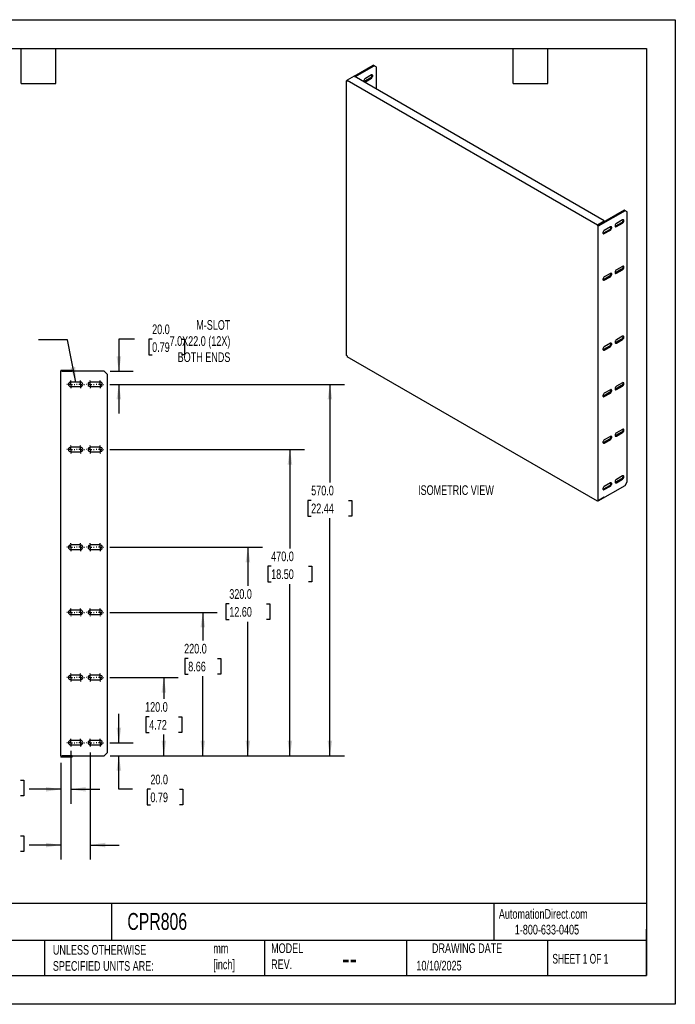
# Model space of a CAD drawing. Header units: millimetres. Extents: x 0 to 1956, y 0 to 1511.
# Tile 2 of 2: x 949 to 1956, y 0 to 1511. Entities that reach past the tile are written whole.
import ezdxf

# ---------------------------------------------------------------- set-up
doc = ezdxf.new("R2010")
doc.units = ezdxf.units.MM
doc.header["$LTSCALE"] = 7
doc.linetypes.add('CENTERX2', pattern=[20.32, 12.7, -2.54, 2.54, -2.54])
doc.layers.add('CENTER', color=40, linetype='CENTERX2')
doc.layers.add('DIMENSIONS', color=140, linetype='Continuous', lineweight=25)
doc.layers.add('TEXT', color=140, linetype='Continuous', lineweight=25)
doc.styles.add('SLDTEXTSTYLE0', font='TXT', dxfattribs={"width": 0.7})
doc.styles.add('SLDTEXTSTYLE1', font='TXT', dxfattribs={"width": 0.65})
doc.dimstyles.new('SLDDIMSTYLE1', dxfattribs={"dimtxt": 15.106055, "dimasz": 23.114, "dimexe": 0, "dimexo": 0.0625, "dimgap": 3.776514, "dimtad": 0, "dimtih": 1, "dimtoh": 1, "dimdec": 1, "dimrnd": 1e-09, "dimzin": 4, "dimdsep": 46, "dimtxsty": 'SLDTEXTSTYLE0', "dimsah": 1, "dimcen": 0.09, "dimadec": 0, "dimazin": 1, "dimtfac": 1, "dimtdec": 1, "dimtmove": 0, "dimatfit": 0, "dimfxl": 0, "dimfrac": 2, "dimtolj": 1, "dimtzin": 12, "dimarcsym": 0})
doc.dimstyles.new('SLDDIMSTYLE2', dxfattribs={"dimtxt": 15.106055, "dimasz": 23.114, "dimexe": 0, "dimexo": 0.0625, "dimgap": 3.776514, "dimtad": 0, "dimtih": 1, "dimtoh": 1, "dimdec": 1, "dimrnd": 1e-09, "dimzin": 4, "dimdsep": 46, "dimtxsty": 'SLDTEXTSTYLE0', "dimsah": 1, "dimcen": 0.09, "dimadec": 0, "dimazin": 1, "dimtfac": 1, "dimtdec": 1, "dimtofl": 0, "dimtmove": 0, "dimatfit": 3, "dimfxl": 0, "dimfrac": 2, "dimtolj": 1, "dimtzin": 12, "dimarcsym": 0})
doc.dimstyles.new('SLDDIMSTYLE3', dxfattribs={"dimtxt": 0.18, "dimasz": 23.114, "dimexe": 0, "dimexo": 0.0625, "dimgap": 0, "dimtad": 0, "dimtih": 1, "dimtoh": 1, "dimdec": 0, "dimrnd": 1e-09, "dimzin": 0, "dimdsep": 46, "dimtxsty": 'Standard', "dimsah": 1, "dimcen": 0.09, "dimadec": 0, "dimazin": 0, "dimtfac": 23.114, "dimtdec": 0, "dimtofl": 0, "dimtmove": 0, "dimatfit": 3, "dimfxl": 0, "dimfrac": 2, "dimtolj": 1, "dimtzin": 0, "dimarcsym": 0})

# ---------------------------------------------------------------- blocks, each defined once
blk = doc.blocks.new('_D_5')
at = {"layer": 'DIMENSIONS'}
for p, q in [((1027.5, 389.2), (1027.5, 307.8)), ((1012.5, 370.7), (1012.5, 307.8)), ((905.4, 344.2), (900.3, 344.2)), ((900.3, 344.2), (900.3, 320.2)), ((950.3, 344.2), (955.3, 344.2)), ((955.3, 344.2), (955.3, 320.2)), ((900.3, 320.2), (905.4, 320.2)), ((955.3, 320.2), (950.3, 320.2)), ((1012.5, 330), (963.8, 330)), ((1027.5, 330), (1072, 330))]:
    blk.add_line(p, q, dxfattribs=at)
for points in [[(1012.5, 330), (989.4, 333.6), (989.4, 326.5)], [(1027.5, 330), (1050.6, 326.5), (1050.6, 333.6)]]:
    blk.add_solid(points, dxfattribs=at)
at = {"layer": 'DIMENSIONS', "char_height": 14.82, "attachment_point": 1, "style": 'SLDTEXTSTYLE0'}
for s, insert in [('15.0', (905.4, 366.6)), ('0.59', (905.4, 339.3)), ('SYM.', (903.1, 311.9))]:
    blk.add_mtext(s, dxfattribs=dict(at, insert=insert))
blk = doc.blocks.new('_D_6')
at = {"layer": 'DIMENSIONS'}
for p, q in [((1057.5, 386.7), (1057.5, 222.2)), ((1012.5, 370.7), (1012.5, 222.2)), ((905.4, 258.6), (900.3, 258.6)), ((900.3, 258.6), (900.3, 234.6)), ((950.3, 258.6), (955.3, 258.6)), ((955.3, 258.6), (955.3, 234.6)), ((1012.5, 244.5), (963.8, 244.5)), ((1057.5, 244.5), (1102, 244.5)), ((900.3, 234.6), (905.4, 234.6)), ((955.3, 234.6), (950.3, 234.6))]:
    blk.add_line(p, q, dxfattribs=at)
for points in [[(1012.5, 244.5), (989.4, 248), (989.4, 240.9)], [(1057.5, 244.5), (1080.6, 240.9), (1080.6, 248)]]:
    blk.add_solid(points, dxfattribs=at)
at = {"layer": 'DIMENSIONS', "char_height": 14.82, "attachment_point": 1, "style": 'SLDTEXTSTYLE0'}
for s, insert in [('45.0', (905.4, 281.1)), ('1.77', (905.4, 253.7)), ('SYM.', (903.1, 226.3))]:
    blk.add_mtext(s, dxfattribs=dict(at, insert=insert))
blk = doc.blocks.new('_D_7')
at = {"layer": 'DIMENSIONS'}
for p, q in [((1101.4, 401.6), (1101.4, 446)), ((1087.5, 401.6), (1123.6, 401.6)), ((1087.9, 381.6), (1123.6, 381.6)), ((1101.4, 330), (1101.4, 381.6)), ((1122.5, 330), (1101.4, 330)), ((1149.8, 330), (1144.7, 330)), ((1144.7, 330), (1144.7, 306)), ((1194.6, 330), (1199.7, 330)), ((1199.7, 330), (1199.7, 306)), ((1144.7, 306), (1149.8, 306)), ((1199.7, 306), (1194.6, 306))]:
    blk.add_line(p, q, dxfattribs=at)
for points in [[(1101.4, 401.6), (1105, 424.7), (1097.8, 424.7)], [(1101.4, 381.6), (1097.8, 358.5), (1105, 358.5)]]:
    blk.add_solid(points, dxfattribs=at)
at = {"layer": 'DIMENSIONS', "char_height": 14.82, "attachment_point": 1, "style": 'SLDTEXTSTYLE0'}
for s, insert in [('20.0', (1149.8, 352.5)), ('0.79', (1149.8, 325.1))]:
    blk.add_mtext(s, dxfattribs=dict(at, insert=insert))
blk = doc.blocks.new('_D_8')
at = {"layer": 'DIMENSIONS'}
for p, q in [((1087.5, 501.6), (1192.7, 501.6)), ((1170.4, 501.6), (1170.4, 468.7)), ((1148, 441.3), (1142.9, 441.3)), ((1142.9, 441.3), (1142.9, 417.3)), ((1192.9, 441.3), (1198, 441.3)), ((1198, 441.3), (1198, 417.3)), ((1142.9, 417.3), (1148, 417.3)), ((1170.4, 381.6), (1170.4, 413.9)), ((1198, 417.3), (1192.9, 417.3)), ((1087.9, 381.6), (1192.7, 381.6))]:
    blk.add_line(p, q, dxfattribs=at)
for points in [[(1170.4, 501.6), (1166.9, 478.5), (1174, 478.5)], [(1170.4, 381.6), (1174, 404.7), (1166.9, 404.7)]]:
    blk.add_solid(points, dxfattribs=at)
at = {"layer": 'DIMENSIONS', "char_height": 14.82, "attachment_point": 1, "style": 'SLDTEXTSTYLE0'}
for s, insert in [('120.0', (1141.7, 463.8)), ('4.72', (1148, 436.4))]:
    blk.add_mtext(s, dxfattribs=dict(at, insert=insert))
blk = doc.blocks.new('_D_9')
at = {"layer": 'DIMENSIONS'}
for p, q in [((1087.5, 601.6), (1252.5, 601.6)), ((1230.3, 601.6), (1230.3, 558.2)), ((1207.9, 530.9), (1202.8, 530.9)), ((1202.8, 530.9), (1202.8, 506.8)), ((1252.8, 530.9), (1257.8, 530.9)), ((1257.8, 530.9), (1257.8, 506.8)), ((1202.8, 506.8), (1207.9, 506.8)), ((1230.3, 381.6), (1230.3, 503.5)), ((1257.8, 506.8), (1252.8, 506.8)), ((1087.9, 381.6), (1252.5, 381.6))]:
    blk.add_line(p, q, dxfattribs=at)
for points in [[(1230.3, 601.6), (1226.8, 578.5), (1233.9, 578.5)], [(1230.3, 381.6), (1233.9, 404.7), (1226.8, 404.7)]]:
    blk.add_solid(points, dxfattribs=at)
at = {"layer": 'DIMENSIONS', "char_height": 14.82, "attachment_point": 1, "style": 'SLDTEXTSTYLE0'}
for s, insert in [('220.0', (1201.6, 553.3)), ('8.66', (1207.9, 525.9))]:
    blk.add_mtext(s, dxfattribs=dict(at, insert=insert))
blk = doc.blocks.new('_D_10')
at = {"layer": 'DIMENSIONS'}
for p, q in [((1087.5, 701.6), (1321.8, 701.6)), ((1299.6, 701.6), (1299.6, 642.1)), ((1270.9, 614.7), (1265.8, 614.7)), ((1265.8, 614.7), (1265.8, 590.7)), ((1328.3, 614.7), (1333.4, 614.7)), ((1333.4, 614.7), (1333.4, 590.7)), ((1265.8, 590.7), (1270.9, 590.7)), ((1333.4, 590.7), (1328.3, 590.7)), ((1299.6, 381.6), (1299.6, 587.3)), ((1087.9, 381.6), (1321.8, 381.6))]:
    blk.add_line(p, q, dxfattribs=at)
for points in [[(1299.6, 701.6), (1296, 678.5), (1303.1, 678.5)], [(1299.6, 381.6), (1303.1, 404.7), (1296, 404.7)]]:
    blk.add_solid(points, dxfattribs=at)
at = {"layer": 'DIMENSIONS', "char_height": 14.82, "attachment_point": 1, "style": 'SLDTEXTSTYLE0'}
for s, insert in [('320.0', (1270.9, 637.2)), ('12.60', (1270.9, 609.8))]:
    blk.add_mtext(s, dxfattribs=dict(at, insert=insert))
blk = doc.blocks.new('_D_11')
at = {"layer": 'DIMENSIONS'}
for p, q in [((1087.5, 851.6), (1386.3, 851.6)), ((1364, 851.6), (1364, 699.9)), ((1335.3, 672.5), (1330.2, 672.5)), ((1330.2, 672.5), (1330.2, 648.5)), ((1392.8, 672.5), (1397.8, 672.5)), ((1397.8, 672.5), (1397.8, 648.5)), ((1330.2, 648.5), (1335.3, 648.5)), ((1364, 381.6), (1364, 645.1)), ((1397.8, 648.5), (1392.8, 648.5)), ((1087.9, 381.6), (1386.3, 381.6))]:
    blk.add_line(p, q, dxfattribs=at)
for points in [[(1364, 851.6), (1360.5, 828.5), (1367.6, 828.5)], [(1364, 381.6), (1367.6, 404.7), (1360.5, 404.7)]]:
    blk.add_solid(points, dxfattribs=at)
at = {"layer": 'DIMENSIONS', "char_height": 14.82, "attachment_point": 1, "style": 'SLDTEXTSTYLE0'}
for s, insert in [('470.0', (1335.3, 695)), ('18.50', (1335.3, 667.6))]:
    blk.add_mtext(s, dxfattribs=dict(at, insert=insert))
blk = doc.blocks.new('_D_12')
at = {"layer": 'DIMENSIONS'}
for p, q in [((1087.5, 951.6), (1447.6, 951.6)), ((1425.4, 951.6), (1425.4, 800.9)), ((1396.7, 773.5), (1391.6, 773.5)), ((1391.6, 773.5), (1391.6, 749.5)), ((1454.1, 773.5), (1459.2, 773.5)), ((1459.2, 773.5), (1459.2, 749.5)), ((1391.6, 749.5), (1396.7, 749.5)), ((1425.4, 381.6), (1425.4, 746.2)), ((1459.2, 749.5), (1454.1, 749.5)), ((1087.9, 381.6), (1447.6, 381.6))]:
    blk.add_line(p, q, dxfattribs=at)
for points in [[(1425.4, 951.6), (1421.9, 928.5), (1429, 928.5)], [(1425.4, 381.6), (1429, 404.7), (1421.9, 404.7)]]:
    blk.add_solid(points, dxfattribs=at)
at = {"layer": 'DIMENSIONS', "char_height": 14.82, "attachment_point": 1, "style": 'SLDTEXTSTYLE0'}
for s, insert in [('570.0', (1396.7, 796)), ('22.44', (1396.7, 768.6))]:
    blk.add_mtext(s, dxfattribs=dict(at, insert=insert))
blk = doc.blocks.new('_D_13')
at = {"layer": 'DIMENSIONS'}
for p, q in [((1125.3, 1021), (1101.4, 1021)), ((1101.4, 1021), (1101.4, 971.6)), ((1152.5, 1021), (1147.4, 1021)), ((1147.4, 1021), (1147.4, 997)), ((1197.4, 1021), (1202.4, 1021)), ((1202.4, 1021), (1202.4, 997)), ((1147.4, 997), (1152.5, 997)), ((1202.4, 997), (1197.4, 997)), ((1087.9, 971.6), (1123.6, 971.6)), ((1087.5, 951.6), (1123.6, 951.6)), ((1101.4, 951.6), (1101.4, 907.1))]:
    blk.add_line(p, q, dxfattribs=at)
for points in [[(1101.4, 971.6), (1105, 994.7), (1097.8, 994.7)], [(1101.4, 951.6), (1097.8, 928.5), (1105, 928.5)]]:
    blk.add_solid(points, dxfattribs=at)
at = {"layer": 'DIMENSIONS', "char_height": 14.82, "attachment_point": 1, "style": 'SLDTEXTSTYLE0'}
for s, insert in [('20.0', (1152.5, 1043.5)), ('0.79', (1152.5, 1016.1))]:
    blk.add_mtext(s, dxfattribs=dict(at, insert=insert))
blk = doc.blocks.new('SW_CENTERMARKSYMBOL_0')
at = {"layer": 'CENTER', "color": 0}
for p, q in [((-5.08, 0), (-6.04, 0)), ((0, 0), (-2.54, 0)), ((0, 5.08), (0, 6.04)), ((0, 0), (0, 2.54)), ((0, 0), (0, -2.54)), ((0, 0), (2.54, 0)), ((5.08, 0), (6.04, 0)), ((0, -5.08), (0, -6.04))]:
    blk.add_line(p, q, dxfattribs=at)
blk = doc.blocks.new('SW_CENTERMARKSYMBOL_1')
at = {"layer": 'CENTER', "color": 0}
for p, q in [((-5.08, 0), (-6.04, 0)), ((0, 0), (-2.54, 0)), ((0, 5.08), (0, 6.04)), ((0, 0), (0, 2.54)), ((0, 0), (0, -2.54)), ((0, 0), (2.54, 0)), ((5.08, 0), (6.04, 0)), ((0, -5.08), (0, -6.04))]:
    blk.add_line(p, q, dxfattribs=at)
blk = doc.blocks.new('SW_CENTERMARKSYMBOL_2')
at = {"layer": 'CENTER', "color": 0}
for p, q in [((-5.08, 0), (-6.04, 0)), ((0, 0), (-2.54, 0)), ((0, 5.08), (0, 6.04)), ((0, 0), (0, 2.54)), ((0, 0), (0, -2.54)), ((0, 0), (2.54, 0)), ((5.08, 0), (6.04, 0)), ((0, -5.08), (0, -6.04))]:
    blk.add_line(p, q, dxfattribs=at)
blk = doc.blocks.new('SW_CENTERMARKSYMBOL_3')
at = {"layer": 'CENTER', "color": 0}
for p, q in [((-5.08, 0), (-6.04, 0)), ((0, 0), (-2.54, 0)), ((0, 5.08), (0, 6.04)), ((0, 0), (0, 2.54)), ((0, 0), (0, -2.54)), ((0, 0), (2.54, 0)), ((5.08, 0), (6.04, 0)), ((0, -5.08), (0, -6.04))]:
    blk.add_line(p, q, dxfattribs=at)
blk = doc.blocks.new('SW_CENTERMARKSYMBOL_4')
at = {"layer": 'CENTER', "color": 0}
for p, q in [((-5.08, 0), (-6.04, 0)), ((0, 0), (-2.54, 0)), ((0, 5.08), (0, 6.04)), ((0, 0), (0, 2.54)), ((0, 0), (0, -2.54)), ((0, 0), (2.54, 0)), ((5.08, 0), (6.04, 0)), ((0, -5.08), (0, -6.04))]:
    blk.add_line(p, q, dxfattribs=at)
blk = doc.blocks.new('SW_CENTERMARKSYMBOL_5')
at = {"layer": 'CENTER', "color": 0}
for p, q in [((-5.08, 0), (-6.04, 0)), ((0, 0), (-2.54, 0)), ((0, 5.08), (0, 6.04)), ((0, 0), (0, 2.54)), ((0, 0), (0, -2.54)), ((0, 0), (2.54, 0)), ((5.08, 0), (6.04, 0)), ((0, -5.08), (0, -6.04))]:
    blk.add_line(p, q, dxfattribs=at)
blk = doc.blocks.new('SW_CENTERMARKSYMBOL_6')
at = {"layer": 'CENTER', "color": 0}
for p, q in [((-5.08, 0), (-6.04, 0)), ((0, 0), (-2.54, 0)), ((0, 5.08), (0, 6.04)), ((0, 0), (0, 2.54)), ((0, 0), (0, -2.54)), ((0, 0), (2.54, 0)), ((5.08, 0), (6.04, 0)), ((0, -5.08), (0, -6.04))]:
    blk.add_line(p, q, dxfattribs=at)
blk = doc.blocks.new('SW_CENTERMARKSYMBOL_7')
at = {"layer": 'CENTER', "color": 0}
for p, q in [((-5.08, 0), (-6.04, 0)), ((0, 0), (-2.54, 0)), ((0, 5.08), (0, 6.04)), ((0, 0), (0, 2.54)), ((0, 0), (0, -2.54)), ((0, 0), (2.54, 0)), ((5.08, 0), (6.04, 0)), ((0, -5.08), (0, -6.04))]:
    blk.add_line(p, q, dxfattribs=at)
blk = doc.blocks.new('SW_CENTERMARKSYMBOL_8')
at = {"layer": 'CENTER', "color": 0}
for p, q in [((-5.08, 0), (-6.04, 0)), ((0, 0), (-2.54, 0)), ((0, 5.08), (0, 6.04)), ((0, 0), (0, 2.54)), ((0, 0), (0, -2.54)), ((0, 0), (2.54, 0)), ((5.08, 0), (6.04, 0)), ((0, -5.08), (0, -6.04))]:
    blk.add_line(p, q, dxfattribs=at)
blk = doc.blocks.new('SW_CENTERMARKSYMBOL_9')
at = {"layer": 'CENTER', "color": 0}
for p, q in [((-5.08, 0), (-6.04, 0)), ((0, 0), (-2.54, 0)), ((0, 5.08), (0, 6.04)), ((0, 0), (0, 2.54)), ((0, 0), (0, -2.54)), ((0, 0), (2.54, 0)), ((5.08, 0), (6.04, 0)), ((0, -5.08), (0, -6.04))]:
    blk.add_line(p, q, dxfattribs=at)
blk = doc.blocks.new('SW_CENTERMARKSYMBOL_10')
at = {"layer": 'CENTER', "color": 0}
for p, q in [((-5.08, 0), (-6.04, 0)), ((0, 0), (-2.54, 0)), ((0, 5.08), (0, 6.04)), ((0, 0), (0, 2.54)), ((0, 0), (0, -2.54)), ((0, 0), (2.54, 0)), ((5.08, 0), (6.04, 0)), ((0, -5.08), (0, -6.04))]:
    blk.add_line(p, q, dxfattribs=at)
blk = doc.blocks.new('SW_CENTERMARKSYMBOL_11')
at = {"layer": 'CENTER', "color": 0}
for p, q in [((-5.08, 0), (-6.04, 0)), ((0, 0), (-2.54, 0)), ((0, 5.08), (0, 6.04)), ((0, 0), (0, 2.54)), ((0, 0), (0, -2.54)), ((0, 0), (2.54, 0)), ((5.08, 0), (6.04, 0)), ((0, -5.08), (0, -6.04))]:
    blk.add_line(p, q, dxfattribs=at)
blk = doc.blocks.new('SW_CENTERMARKSYMBOL_12')
at = {"layer": 'CENTER', "color": 0}
for p, q in [((-5.08, 0), (-6.04, 0)), ((0, 0), (-2.54, 0)), ((0, 5.08), (0, 6.04)), ((0, 0), (0, 2.54)), ((0, 0), (0, -2.54)), ((0, 0), (2.54, 0)), ((5.08, 0), (6.04, 0)), ((0, -5.08), (0, -6.04))]:
    blk.add_line(p, q, dxfattribs=at)
blk = doc.blocks.new('SW_CENTERMARKSYMBOL_13')
at = {"layer": 'CENTER', "color": 0}
for p, q in [((-5.08, 0), (-6.04, 0)), ((0, 0), (-2.54, 0)), ((0, 5.08), (0, 6.04)), ((0, 0), (0, 2.54)), ((0, 0), (0, -2.54)), ((0, 0), (2.54, 0)), ((5.08, 0), (6.04, 0)), ((0, -5.08), (0, -6.04))]:
    blk.add_line(p, q, dxfattribs=at)
blk = doc.blocks.new('SW_CENTERMARKSYMBOL_14')
at = {"layer": 'CENTER', "color": 0}
for p, q in [((-5.08, 0), (-6.04, 0)), ((0, 0), (-2.54, 0)), ((0, 5.08), (0, 6.04)), ((0, 0), (0, 2.54)), ((0, 0), (0, -2.54)), ((0, 0), (2.54, 0)), ((5.08, 0), (6.04, 0)), ((0, -5.08), (0, -6.04))]:
    blk.add_line(p, q, dxfattribs=at)
blk = doc.blocks.new('SW_CENTERMARKSYMBOL_15')
at = {"layer": 'CENTER', "color": 0}
for p, q in [((-5.08, 0), (-6.04, 0)), ((0, 0), (-2.54, 0)), ((0, 5.08), (0, 6.04)), ((0, 0), (0, 2.54)), ((0, 0), (0, -2.54)), ((0, 0), (2.54, 0)), ((5.08, 0), (6.04, 0)), ((0, -5.08), (0, -6.04))]:
    blk.add_line(p, q, dxfattribs=at)
blk = doc.blocks.new('SW_CENTERMARKSYMBOL_16')
at = {"layer": 'CENTER', "color": 0}
for p, q in [((-5.08, 0), (-6.04, 0)), ((0, 0), (-2.54, 0)), ((0, 5.08), (0, 6.04)), ((0, 0), (0, 2.54)), ((0, 0), (0, -2.54)), ((0, 0), (2.54, 0)), ((5.08, 0), (6.04, 0)), ((0, -5.08), (0, -6.04))]:
    blk.add_line(p, q, dxfattribs=at)
blk = doc.blocks.new('SW_CENTERMARKSYMBOL_17')
at = {"layer": 'CENTER', "color": 0}
for p, q in [((-5.08, 0), (-6.04, 0)), ((0, 0), (-2.54, 0)), ((0, 5.08), (0, 6.04)), ((0, 0), (0, 2.54)), ((0, 0), (0, -2.54)), ((0, 0), (2.54, 0)), ((5.08, 0), (6.04, 0)), ((0, -5.08), (0, -6.04))]:
    blk.add_line(p, q, dxfattribs=at)
blk = doc.blocks.new('SW_CENTERMARKSYMBOL_18')
at = {"layer": 'CENTER', "color": 0}
for p, q in [((-5.08, 0), (-6.04, 0)), ((0, 0), (-2.54, 0)), ((0, 5.08), (0, 6.04)), ((0, 0), (0, 2.54)), ((0, 0), (0, -2.54)), ((0, 0), (2.54, 0)), ((5.08, 0), (6.04, 0)), ((0, -5.08), (0, -6.04))]:
    blk.add_line(p, q, dxfattribs=at)
blk = doc.blocks.new('SW_CENTERMARKSYMBOL_19')
at = {"layer": 'CENTER', "color": 0}
for p, q in [((-5.08, 0), (-6.04, 0)), ((0, 0), (-2.54, 0)), ((0, 5.08), (0, 6.04)), ((0, 0), (0, 2.54)), ((0, 0), (0, -2.54)), ((0, 0), (2.54, 0)), ((5.08, 0), (6.04, 0)), ((0, -5.08), (0, -6.04))]:
    blk.add_line(p, q, dxfattribs=at)
blk = doc.blocks.new('SW_CENTERMARKSYMBOL_20')
at = {"layer": 'CENTER', "color": 0}
for p, q in [((-5.08, 0), (-6.04, 0)), ((0, 0), (-2.54, 0)), ((0, 5.08), (0, 6.04)), ((0, 0), (0, 2.54)), ((0, 0), (0, -2.54)), ((0, 0), (2.54, 0)), ((5.08, 0), (6.04, 0)), ((0, -5.08), (0, -6.04))]:
    blk.add_line(p, q, dxfattribs=at)
blk = doc.blocks.new('SW_CENTERMARKSYMBOL_21')
at = {"layer": 'CENTER', "color": 0}
for p, q in [((-5.08, 0), (-6.04, 0)), ((0, 0), (-2.54, 0)), ((0, 5.08), (0, 6.04)), ((0, 0), (0, 2.54)), ((0, 0), (0, -2.54)), ((0, 0), (2.54, 0)), ((5.08, 0), (6.04, 0)), ((0, -5.08), (0, -6.04))]:
    blk.add_line(p, q, dxfattribs=at)
blk = doc.blocks.new('SW_CENTERMARKSYMBOL_22')
at = {"layer": 'CENTER', "color": 0}
for p, q in [((-5.08, 0), (-6.04, 0)), ((0, 0), (-2.54, 0)), ((0, 5.08), (0, 6.04)), ((0, 0), (0, 2.54)), ((0, 0), (0, -2.54)), ((0, 0), (2.54, 0)), ((5.08, 0), (6.04, 0)), ((0, -5.08), (0, -6.04))]:
    blk.add_line(p, q, dxfattribs=at)
blk = doc.blocks.new('SW_CENTERMARKSYMBOL_23')
at = {"layer": 'CENTER', "color": 0}
for p, q in [((-5.08, 0), (-6.04, 0)), ((0, 0), (-2.54, 0)), ((0, 5.08), (0, 6.04)), ((0, 0), (0, 2.54)), ((0, 0), (0, -2.54)), ((0, 0), (2.54, 0)), ((5.08, 0), (6.04, 0)), ((0, -5.08), (0, -6.04))]:
    blk.add_line(p, q, dxfattribs=at)

msp = doc.modelspace()

# ---------------------------------------------------------------- linework, layer by layer
at = {"color": 7, "linetype": 'Continuous'}
for p, q in [((0.02, 1511.32), (1955.82, 1511.32)), ((1955.82, 1511.32), (1955.82, 0.02)), ((1955.82, 0.02), (0.02, 0.02))]:
    msp.add_line(p, q, dxfattribs=at)
for p, q in [((1462.59, 1424.39), (1491.98, 1441.36)), ((1463.83, 1423.68), (1493.22, 1440.65)), ((1493.22, 1440.65), (1491.98, 1441.36)), ((1496.31, 1438.86), (1493.22, 1440.65)), ((1496.31, 1438.86), (1496.31, 1404.93)), ((1462.59, 1424.39), (1452.08, 1418.32)), ((1846.82, 1202.59), (1462.59, 1424.39)), ((1487.96, 1422.25), (1478.68, 1416.89)), ((1489.2, 1426.54), (1479.92, 1421.18)), ((1479.92, 1416.18), (1489.2, 1421.53)), ((1487.96, 1422.25), (1489.2, 1421.53)), ((1450.84, 1417.61), (1452.08, 1418.32)), ((1450.84, 996.07), (1450.84, 1417.61)), ((1450.84, 1417.61), (1452.08, 1416.89)), ((1452.08, 1416.89), (1452.08, 1418.32)), ((1452.08, 1418.32), (1836.3, 1196.52)), ((1478.68, 1416.89), (1479.92, 1416.18)), ((1877.44, 1218.84), (1837.54, 1195.8)), ((1878.68, 1218.12), (1837.54, 1194.37)), ((1878.68, 1218.12), (1877.44, 1218.84)), ((1881.77, 1216.34), (1878.68, 1218.12)), ((1881.77, 801.94), (1881.77, 1216.34)), ((1836.3, 1196.52), (1846.82, 1202.59)), ((1836.3, 1196.52), (1836.3, 1195.08)), ((1837.53, 1195.8), (1836.3, 1195.08)), ((1836.3, 1195.08), (1837.54, 1194.37)), ((1837.53, 1195.8), (1846.82, 1201.16)), ((1837.54, 1195.8), (1837.53, 1195.8)), ((1837.53, 1195.8), (1837.53, 1195.8)), ((1837.54, 772.83), (1837.54, 1194.37)), ((1846.82, 1202.59), (1846.82, 1201.16)), ((1873.42, 1199.73), (1864.14, 1194.37)), ((1865.38, 1193.65), (1864.14, 1194.37)), ((1874.66, 1204.01), (1865.38, 1198.66)), ((1865.38, 1193.65), (1874.66, 1199.01)), ((1874.66, 1199.01), (1873.42, 1199.73)), ((1854.86, 1189.01), (1845.58, 1183.65)), ((1846.82, 1182.94), (1845.58, 1183.65)), ((1856.1, 1193.3), (1846.82, 1187.94)), ((1846.82, 1182.94), (1856.1, 1188.3)), ((1856.1, 1188.3), (1854.86, 1189.01)), ((1856.1, 1121.85), (1846.82, 1116.49)), ((1873.42, 1128.28), (1864.14, 1122.92)), ((1865.38, 1122.21), (1864.14, 1122.92)), ((1874.66, 1132.57), (1865.38, 1127.21)), ((1865.38, 1122.21), (1874.66, 1127.56)), ((1874.66, 1127.56), (1873.42, 1128.28)), ((1854.86, 1117.56), (1845.58, 1112.21)), ((1846.82, 1111.49), (1845.58, 1112.21)), ((1846.82, 1111.49), (1856.1, 1116.85)), ((1856.1, 1116.85), (1854.86, 1117.56)), ((1856.1, 1014.68), (1846.82, 1009.32)), ((1873.42, 1021.11), (1864.14, 1015.75)), ((1865.38, 1015.04), (1864.14, 1015.75)), ((1874.66, 1025.39), (1865.38, 1020.04)), ((1865.38, 1015.04), (1874.66, 1020.39)), ((1874.66, 1020.39), (1873.42, 1021.11)), ((1854.86, 1010.39), (1845.58, 1005.03)), ((1846.82, 1004.32), (1845.58, 1005.03)), ((1846.82, 1004.32), (1856.1, 1009.68)), ((1856.1, 1009.68), (1854.86, 1010.39)), ((1452.08, 995.36), (1450.84, 996.07)), ((1452.08, 995.36), (1452.08, 993.92)), ((1836.3, 772.12), (1452.08, 993.92)), ((1012.53, 973.59), (1029.53, 973.59)), ((1012.53, 973.59), (1012.53, 971.59)), ((1012.53, 381.6), (1012.53, 971.59)), ((1079.04, 971.59), (1012.53, 971.59)), ((1014.53, 971.59), (1029.53, 971.59)), ((1014.53, 971.59), (1014.53, 971.59)), ((1029.53, 973.59), (1029.53, 971.59)), ((1084.03, 966.59), (1079.04, 971.59)), ((1042.53, 955.09), (1027.53, 955.09)), ((1072.53, 955.09), (1057.53, 955.09)), ((1084.03, 386.59), (1084.03, 966.59)), ((1874.66, 953.95), (1865.38, 948.59)), ((1027.53, 948.09), (1042.53, 948.09)), ((1057.53, 948.09), (1072.53, 948.09)), ((1854.86, 938.95), (1845.58, 933.59)), ((1856.1, 943.23), (1846.82, 937.87)), ((1846.82, 932.87), (1856.1, 938.23)), ((1856.1, 938.23), (1854.86, 938.95)), ((1873.42, 949.66), (1864.14, 944.3)), ((1865.38, 943.59), (1864.14, 944.3)), ((1865.38, 943.59), (1874.66, 948.95)), ((1874.66, 948.95), (1873.42, 949.66)), ((1846.82, 932.87), (1845.58, 933.59)), ((1873.42, 878.21), (1864.14, 872.86)), ((1874.66, 882.5), (1865.38, 877.14)), ((1865.38, 872.14), (1874.66, 877.5)), ((1874.66, 877.5), (1873.42, 878.21)), ((1854.86, 867.5), (1845.58, 862.14)), ((1846.82, 861.43), (1845.58, 862.14)), ((1856.1, 871.78), (1846.82, 866.43)), ((1846.82, 861.43), (1856.1, 866.78)), ((1856.1, 866.78), (1854.86, 867.5)), ((1865.38, 872.14), (1864.14, 872.86)), ((1042.53, 855.09), (1027.53, 855.09)), ((1027.53, 848.09), (1042.53, 848.09)), ((1072.53, 855.09), (1057.53, 855.09)), ((1057.53, 848.09), (1072.53, 848.09)), ((1873.42, 806.77), (1864.14, 801.41)), ((1865.38, 800.69), (1864.14, 801.41)), ((1874.66, 811.05), (1865.38, 805.7)), ((1865.38, 800.69), (1874.66, 806.05)), ((1874.66, 806.05), (1873.42, 806.77)), ((1878.68, 796.59), (1881.77, 801.94)), ((1837.54, 772.83), (1878.68, 796.59)), ((1854.86, 796.05), (1845.58, 790.69)), ((1846.82, 789.98), (1845.58, 790.69)), ((1856.1, 800.34), (1846.82, 794.98)), ((1846.82, 789.98), (1856.1, 795.34)), ((1856.1, 795.34), (1854.86, 796.05)), ((1846.82, 778.19), (1836.3, 772.12)), ((1836.3, 773.55), (1837.54, 772.83)), ((1836.3, 773.55), (1836.3, 772.12)), ((1846.82, 778.19), (1846.82, 778.19)), ((1042.53, 705.09), (1027.53, 705.09)), ((1027.53, 698.09), (1042.53, 698.09)), ((1072.53, 705.09), (1057.53, 705.09)), ((1057.53, 698.09), (1072.53, 698.09)), ((1042.53, 605.09), (1027.53, 605.09)), ((1072.53, 605.09), (1057.53, 605.09)), ((1027.53, 598.09), (1042.53, 598.09)), ((1057.53, 598.09), (1072.53, 598.09)), ((1042.53, 505.09), (1027.53, 505.09)), ((1072.53, 505.09), (1057.53, 505.09)), ((1027.53, 498.09), (1042.53, 498.09)), ((1057.53, 498.09), (1072.53, 498.09)), ((1042.53, 405.09), (1027.53, 405.09)), ((1027.53, 398.09), (1042.53, 398.09)), ((1072.53, 405.09), (1057.53, 405.09)), ((1057.53, 398.09), (1072.53, 398.09)), ((1012.53, 381.6), (1079.04, 381.6)), ((1012.53, 381.6), (1012.53, 379.59)), ((1029.53, 379.59), (1012.53, 379.59)), ((1014.53, 381.59), (1014.53, 381.6)), ((1029.53, 381.59), (1014.53, 381.59)), ((1029.53, 379.59), (1029.53, 381.59)), ((1079.04, 381.6), (1084.03, 386.59))]:
    msp.add_line(p, q)
at = {"flags": 128}
for points in [[(1479.92, 1421.18), (1479.18, 1420.6), (1478.52, 1419.79), (1478.04, 1418.84), (1477.78, 1417.88), (1477.78, 1417.01), (1478.04, 1416.34), (1478.52, 1415.96), (1479.18, 1415.9), (1479.92, 1416.18)], [(1489.2, 1421.53), (1489.94, 1422.11), (1490.59, 1422.92), (1491.07, 1423.87), (1491.33, 1424.83), (1491.33, 1425.7), (1491.07, 1426.37), (1490.59, 1426.75), (1489.94, 1426.81), (1489.2, 1426.54)], [(1478.68, 1416.89), (1477.94, 1416.61), (1477.9, 1416.61)], [(1865.38, 1198.66), (1864.64, 1198.08), (1863.99, 1197.27), (1863.5, 1196.32), (1863.25, 1195.36), (1863.25, 1194.49), (1863.5, 1193.82), (1863.99, 1193.44), (1864.64, 1193.38), (1865.38, 1193.65)], [(1864.14, 1194.37), (1863.4, 1194.09), (1863.36, 1194.09)], [(1874.66, 1199.01), (1875.4, 1199.59), (1876.05, 1200.4), (1876.53, 1201.34), (1876.79, 1202.31), (1876.79, 1203.18), (1876.53, 1203.85), (1876.05, 1204.23), (1875.4, 1204.29), (1874.66, 1204.01)], [(1846.82, 1187.94), (1846.08, 1187.36), (1845.42, 1186.55), (1844.94, 1185.61), (1844.68, 1184.64), (1844.68, 1183.77), (1844.94, 1183.11), (1845.42, 1182.72), (1846.08, 1182.66), (1846.82, 1182.94)], [(1845.58, 1183.65), (1844.84, 1183.38), (1844.8, 1183.37)], [(1856.1, 1188.3), (1856.84, 1188.87), (1857.49, 1189.69), (1857.97, 1190.63), (1858.23, 1191.59), (1858.23, 1192.46), (1857.97, 1193.13), (1857.49, 1193.52), (1856.84, 1193.57), (1856.1, 1193.3)], [(1856.1, 1116.85), (1856.84, 1117.43), (1857.49, 1118.24), (1857.97, 1119.18), (1858.23, 1120.15), (1858.23, 1121.02), (1857.97, 1121.68), (1857.49, 1122.07), (1856.84, 1122.13), (1856.1, 1121.85)], [(1865.38, 1127.21), (1864.64, 1126.63), (1863.99, 1125.82), (1863.5, 1124.88), (1863.25, 1123.91), (1863.25, 1123.04), (1863.5, 1122.37), (1863.99, 1121.99), (1864.64, 1121.93), (1865.38, 1122.21)], [(1864.14, 1122.92), (1863.4, 1122.64), (1863.36, 1122.64)], [(1874.66, 1127.56), (1875.4, 1128.14), (1876.05, 1128.95), (1876.53, 1129.9), (1876.79, 1130.86), (1876.79, 1131.73), (1876.53, 1132.4), (1876.05, 1132.78), (1875.4, 1132.84), (1874.66, 1132.57)], [(1846.82, 1116.49), (1846.08, 1115.91), (1845.42, 1115.1), (1844.94, 1114.16), (1844.68, 1113.2), (1844.68, 1112.33), (1844.94, 1111.66), (1845.42, 1111.27), (1846.08, 1111.21), (1846.82, 1111.49)], [(1845.58, 1112.21), (1844.84, 1111.93), (1844.8, 1111.92)], [(1856.1, 1009.68), (1856.84, 1010.26), (1857.49, 1011.07), (1857.97, 1012.01), (1858.23, 1012.98), (1858.23, 1013.84), (1857.97, 1014.51), (1857.49, 1014.9), (1856.84, 1014.96), (1856.1, 1014.68)], [(1865.38, 1020.04), (1864.64, 1019.46), (1863.99, 1018.65), (1863.5, 1017.7), (1863.25, 1016.74), (1863.25, 1015.87), (1863.5, 1015.2), (1863.99, 1014.82), (1864.64, 1014.76), (1865.38, 1015.04)], [(1864.14, 1015.75), (1863.4, 1015.47), (1863.36, 1015.47)], [(1874.66, 1020.39), (1875.4, 1020.97), (1876.05, 1021.78), (1876.53, 1022.73), (1876.79, 1023.69), (1876.79, 1024.56), (1876.53, 1025.23), (1876.05, 1025.61), (1875.4, 1025.67), (1874.66, 1025.39)], [(1846.82, 1009.32), (1846.08, 1008.74), (1845.42, 1007.93), (1844.94, 1006.99), (1844.68, 1006.02), (1844.68, 1005.16), (1844.94, 1004.49), (1845.42, 1004.1), (1846.08, 1004.04), (1846.82, 1004.32)], [(1845.58, 1005.03), (1844.84, 1004.76), (1844.8, 1004.75)], [(1874.66, 948.95), (1875.4, 949.52), (1876.05, 950.33), (1876.53, 951.28), (1876.79, 952.24), (1876.79, 953.11), (1876.53, 953.78), (1876.05, 954.17), (1875.4, 954.22), (1874.66, 953.95)], [(1846.82, 937.87), (1846.08, 937.3), (1845.42, 936.49), (1844.94, 935.54), (1844.68, 934.58), (1844.68, 933.71), (1844.94, 933.04), (1845.42, 932.65), (1846.08, 932.6), (1846.82, 932.87)], [(1856.1, 938.23), (1856.84, 938.81), (1857.49, 939.62), (1857.97, 940.56), (1858.23, 941.53), (1858.23, 942.4), (1857.97, 943.06), (1857.49, 943.45), (1856.84, 943.51), (1856.1, 943.23)], [(1865.38, 948.59), (1864.64, 948.01), (1863.99, 947.2), (1863.5, 946.26), (1863.25, 945.29), (1863.25, 944.42), (1863.5, 943.76), (1863.99, 943.37), (1864.64, 943.31), (1865.38, 943.59)], [(1864.14, 944.3), (1863.4, 944.03), (1863.36, 944.02)], [(1845.58, 933.59), (1844.84, 933.31), (1844.8, 933.3)], [(1865.38, 877.14), (1864.64, 876.56), (1863.99, 875.75), (1863.5, 874.81), (1863.25, 873.85), (1863.25, 872.98), (1863.5, 872.31), (1863.99, 871.92), (1864.64, 871.86), (1865.38, 872.14)], [(1874.66, 877.5), (1875.4, 878.08), (1876.05, 878.89), (1876.53, 879.83), (1876.79, 880.8), (1876.79, 881.67), (1876.53, 882.33), (1876.05, 882.72), (1875.4, 882.78), (1874.66, 882.5)], [(1846.82, 866.43), (1846.08, 865.85), (1845.42, 865.04), (1844.94, 864.09), (1844.68, 863.13), (1844.68, 862.26), (1844.94, 861.59), (1845.42, 861.21), (1846.08, 861.15), (1846.82, 861.43)], [(1845.58, 862.14), (1844.84, 861.86), (1844.8, 861.86)], [(1856.1, 866.78), (1856.84, 867.36), (1857.49, 868.17), (1857.97, 869.12), (1858.23, 870.08), (1858.23, 870.95), (1857.97, 871.62), (1857.49, 872), (1856.84, 872.06), (1856.1, 871.78)], [(1864.14, 872.86), (1863.4, 872.58), (1863.36, 872.57)], [(1865.38, 805.7), (1864.64, 805.12), (1863.99, 804.31), (1863.5, 803.36), (1863.25, 802.4), (1863.25, 801.53), (1863.5, 800.86), (1863.99, 800.48), (1864.64, 800.42), (1865.38, 800.69)], [(1864.14, 801.41), (1863.4, 801.13), (1863.36, 801.13)], [(1874.66, 806.05), (1875.4, 806.63), (1876.05, 807.44), (1876.53, 808.38), (1876.79, 809.35), (1876.79, 810.22), (1876.53, 810.89), (1876.05, 811.27), (1875.4, 811.33), (1874.66, 811.05)], [(1846.82, 794.98), (1846.08, 794.4), (1845.42, 793.59), (1844.94, 792.65), (1844.68, 791.68), (1844.68, 790.81), (1844.94, 790.15), (1845.42, 789.76), (1846.08, 789.7), (1846.82, 789.98)], [(1845.58, 790.69), (1844.84, 790.42), (1844.8, 790.41)], [(1856.1, 795.34), (1856.84, 795.91), (1857.49, 796.72), (1857.97, 797.67), (1858.23, 798.63), (1858.23, 799.5), (1857.97, 800.17), (1857.49, 800.56), (1856.84, 800.61), (1856.1, 800.34)]]:
    msp.add_lwpolyline(points, dxfattribs=at)
for centre, radius, start, end in [((1485.95, 1425.87), 4.14, 299.0906, 13.2284), ((1871.41, 1203.35), 4.14, 299.0906, 13.2284), ((1852.85, 1192.63), 4.14, 299.09076, 13.2284), ((1852.85, 1121.18), 4.14, 299.09076, 13.2284), ((1871.41, 1131.9), 4.14, 299.09076, 13.2284), ((1852.85, 1014.01), 4.14, 299.09076, 13.2284), ((1871.41, 1024.73), 4.14, 299.09076, 13.2284), ((1027.53, 951.59), 3.5, 90, 269.9997), ((1042.53, 951.59), 3.5, 270.0003, 90), ((1057.53, 951.59), 3.5, 89.99998, 269.99998), ((1072.53, 951.59), 3.5, 270.00002, 90.00002), ((1871.41, 953.28), 4.14, 299.09076, 13.2284), ((1852.85, 942.57), 4.14, 299.09076, 13.2284), ((1871.41, 881.83), 4.14, 299.09076, 13.2284), ((1852.85, 871.12), 4.14, 299.09076, 13.2284), ((1027.53, 851.59), 3.5, 90, 269.9997), ((1042.53, 851.59), 3.5, 270.0003, 90), ((1057.53, 851.59), 3.5, 90, 269.9997), ((1072.53, 851.59), 3.5, 270.0003, 90), ((1871.41, 810.39), 4.14, 299.09076, 13.2284), ((1852.85, 799.67), 4.14, 299.09076, 13.2284), ((1027.53, 701.59), 3.5, 90, 269.9997), ((1042.53, 701.59), 3.5, 270.0003, 90), ((1057.53, 701.59), 3.5, 90, 269.9997), ((1072.53, 701.59), 3.5, 270.0003, 90), ((1027.53, 601.59), 3.5, 90, 269.9997), ((1042.53, 601.59), 3.5, 270.0003, 90), ((1057.53, 601.59), 3.5, 90, 269.9997), ((1072.53, 601.59), 3.5, 270.0003, 90), ((1027.53, 501.59), 3.5, 90, 269.9997), ((1042.53, 501.59), 3.5, 270.0003, 90), ((1057.53, 501.59), 3.5, 90, 269.9997), ((1072.53, 501.59), 3.5, 270.0003, 90), ((1027.53, 401.59), 3.5, 90, 269.9997), ((1042.53, 401.59), 3.5, 270.0003, 90), ((1057.53, 401.59), 3.5, 90, 269.9997), ((1072.53, 401.59), 3.5, 270.0003, 90)]:
    msp.add_arc(centre, radius, start, end)
at = {"layer": 'TEXT'}
for p, q in [((44.45, 1466.85), (1911.35, 1466.85)), ((951.23, 1413.51), (951.23, 1466.85)), ((1004.57, 1413.51), (1004.57, 1466.85)), ((1706.88, 1413.51), (1706.88, 1466.85)), ((1760.22, 1413.51), (1760.22, 1466.85)), ((1911.35, 1466.85), (1911.35, 44.45)), ((951.23, 1413.51), (1004.57, 1413.51)), ((1706.88, 1413.51), (1760.22, 1413.51)), ((1911.35, 154.88), (44.45, 154.88)), ((1090.31, 154.88), (1090.31, 97.79)), ((1677.03, 154.88), (1677.03, 97.79)), ((1911.35, 44.45), (1911.35, 115.57)), ((1911.35, 97.79), (44.45, 97.79)), ((986.98, 97.79), (986.98, 44.45)), ((1325.1, 97.79), (1325.1, 44.45)), ((1543.26, 97.79), (1543.26, 44.45)), ((1759.44, 97.79), (1759.44, 44.45)), ((44.45, 44.45), (1911.35, 44.45))]:
    msp.add_line(p, q, dxfattribs=at)

# ---------------------------------------------------------------- block references
at = {"layer": 'CENTER'}
for name, p in [('SW_CENTERMARKSYMBOL_0', (1027.53, 951.59)), ('SW_CENTERMARKSYMBOL_1', (1042.53, 951.59)), ('SW_CENTERMARKSYMBOL_2', (1057.53, 951.59)), ('SW_CENTERMARKSYMBOL_3', (1072.53, 951.59)), ('SW_CENTERMARKSYMBOL_4', (1027.53, 851.59)), ('SW_CENTERMARKSYMBOL_5', (1042.53, 851.59)), ('SW_CENTERMARKSYMBOL_6', (1057.53, 851.59)), ('SW_CENTERMARKSYMBOL_7', (1072.53, 851.59)), ('SW_CENTERMARKSYMBOL_8', (1027.53, 701.59)), ('SW_CENTERMARKSYMBOL_9', (1042.53, 701.59)), ('SW_CENTERMARKSYMBOL_10', (1057.53, 701.59)), ('SW_CENTERMARKSYMBOL_11', (1072.53, 701.59)), ('SW_CENTERMARKSYMBOL_12', (1027.53, 601.59)), ('SW_CENTERMARKSYMBOL_13', (1042.53, 601.59)), ('SW_CENTERMARKSYMBOL_14', (1057.53, 601.59)), ('SW_CENTERMARKSYMBOL_15', (1072.53, 601.59)), ('SW_CENTERMARKSYMBOL_16', (1027.53, 501.59)), ('SW_CENTERMARKSYMBOL_17', (1042.53, 501.59)), ('SW_CENTERMARKSYMBOL_18', (1057.53, 501.59)), ('SW_CENTERMARKSYMBOL_19', (1072.53, 501.59)), ('SW_CENTERMARKSYMBOL_20', (1027.53, 401.59)), ('SW_CENTERMARKSYMBOL_21', (1042.53, 401.59)), ('SW_CENTERMARKSYMBOL_22', (1057.53, 401.59)), ('SW_CENTERMARKSYMBOL_23', (1072.53, 401.59))]:
    msp.add_blockref(name, p, dxfattribs=at)

# ---------------------------------------------------------------- texts
at = {"color": 179, "linetype": 'Continuous', "lineweight": 18, "char_height": 14.8167, "attachment_point": 1, "style": 'SLDTEXTSTYLE0'}
for s, insert in [('AutomationDirect.com', (1684.86, 146.14)), ('1-800-633-0405', (1709.34, 122.06))]:
    msp.add_mtext(s, dxfattribs=dict(at, insert=insert))
at = {"layer": 'DIMENSIONS', "char_height": 14.8167, "style": 'SLDTEXTSTYLE0'}
for s, insert, attachment_point in [('M-SLOT^J7.0X22.0 (12X)^JBOTH ENDS', (1272.59, 1050.17), 3), ('ISOMETRIC VIEW', (1560.82, 796.66), 1)]:
    msp.add_mtext(s, dxfattribs=dict(at, insert=insert, attachment_point=attachment_point))
at = {"layer": 'TEXT'}
for s, insert, char_height, attachment_point, style in [('CPR806', (1114.45, 140.16), 25.929, 1, 'SLDTEXTSTYLE0'), ('UNLESS OTHERWISE ^JSPECIFIED UNITS ARE:', (1000.08, 90.98), 14.8167, 1, 'SLDTEXTSTYLE0'), ('MODEL ^JREV.', (1335.14, 93.55), 14.8167, 1, 'SLDTEXTSTYLE0'), ('DRAWING DATE', (1636.08, 93.55), 14.8167, 2, 'SLDTEXTSTYLE0'), ('mm^J[inch]', (1246.45, 93.3), 14.817, 1, 'SLDTEXTSTYLE0'), ('SHEET 1 OF 1', (1767.09, 77.36), 14.8167, 1, 'SLDTEXTSTYLE1'), ('--', (1444.09, 89.14), 37.042, 1, 'SLDTEXTSTYLE0'), ('10/10/2025', (1558.29, 66.76), 14.817, 1, 'SLDTEXTSTYLE0')]:
    msp.add_mtext(s, dxfattribs=dict(at, insert=insert, char_height=char_height, attachment_point=attachment_point, style=style))

# ---------------------------------------------------------------- dimensions: what is measured, and where the dimension line sits
at = {"layer": 'DIMENSIONS'}
for base, p1, p2, dimstyle, picture, middle in [((1101.4, 971.59), (1078.57, 951.59), (1079.04, 971.59), 'SLDDIMSTYLE1', '_D_13', (1101.4, 1021.05)), ((1425.42, 951.59), (1079.04, 381.6), (1078.57, 951.59), 'SLDDIMSTYLE2', '_D_12', (1425.42, 773.54)), ((1364.03, 851.59), (1079.04, 381.6), (1078.57, 851.59), 'SLDDIMSTYLE2', '_D_11', (1364.03, 672.5)), ((1299.58, 701.59), (1079.04, 381.6), (1078.57, 701.59), 'SLDDIMSTYLE2', '_D_10', (1299.58, 614.72)), ((1230.32, 601.59), (1079.04, 381.6), (1078.57, 601.59), 'SLDDIMSTYLE2', '_D_9', (1230.32, 530.85)), ((1170.44, 501.59), (1079.04, 381.6), (1078.57, 501.59), 'SLDDIMSTYLE2', '_D_8', (1170.44, 441.32)), ((1101.4, 381.6), (1078.57, 401.59), (1079.04, 381.6), 'SLDDIMSTYLE1', '_D_7', (1101.4, 330.03))]:
    dim = msp.add_linear_dim(base=base, p1=p1, p2=p2, angle=90, dimstyle=dimstyle, dxfattribs=at)
    dim.commit()
    dim.dimension.update_dxf_attribs({"geometry": picture, "text_midpoint": middle, "dimtype": 160})
for base, p1, picture, middle in [((1012.53, 330.03), (1027.53, 398.09), '_D_5', (927.82, 330.03)), ((1012.53, 244.46), (1057.53, 395.55), '_D_6', (927.82, 244.46))]:
    dim = msp.add_linear_dim(base=base, p1=p1, p2=(1012.53, 379.59), text='<>\\PSYM.', dimstyle='SLDDIMSTYLE1', dxfattribs=at)
    dim.commit()
    dim.dimension.update_dxf_attribs({"geometry": picture, "text_midpoint": middle, "dimtype": 160})

# ---------------------------------------------------------------- leaders
msp.add_leader([(1035.21, 955.09), (1022.39, 1019.75), (977.94, 1019.75)], dimstyle='SLDDIMSTYLE3', dxfattribs=at)

doc.saveas('drawing.dxf')
